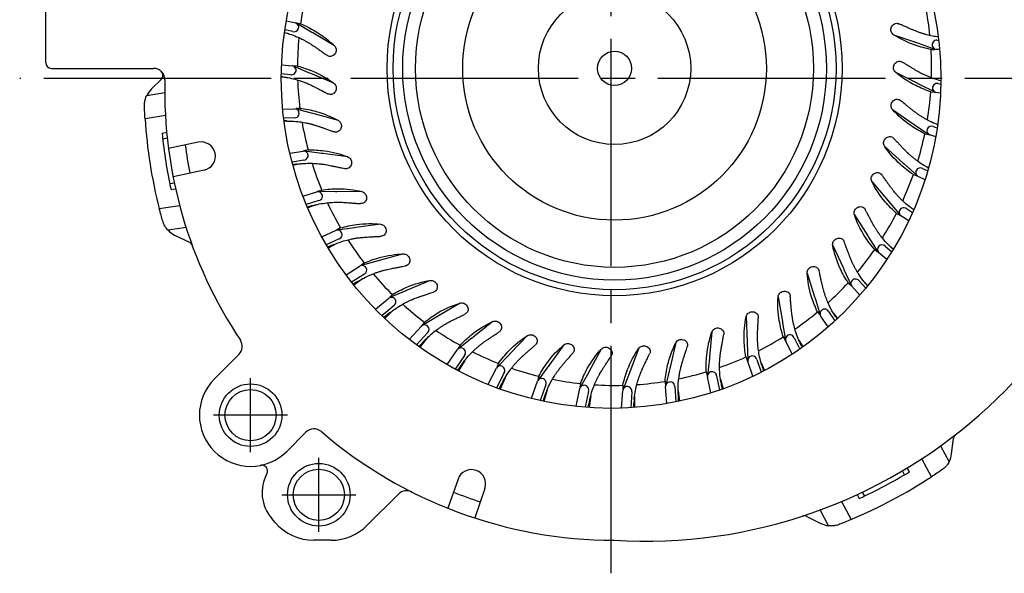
# Model space of a CAD drawing. Header units: millimetres. Extents: x 0 to 420, y 0 to 297.
# Tile 4 of 6: x 278 to 365, y 127 to 176. Entities that reach past the tile are written whole.
import ezdxf

# ---------------------------------------------------------------- set-up
doc = ezdxf.new("R2010")
doc.units = ezdxf.units.MM
doc.linetypes.add('CENTER', pattern=[27, 20, -2, 3, -2])

msp = doc.modelspace()

# ---------------------------------------------------------------- linework, layer by layer
at = {"color": 7, "linetype": 'CENTER'}
for p, q in [((330, 127.494), (330, 226.5)), ((381.109, 171), (278, 171)), ((298.3, 138.15), (298.3, 144.65)), ((301.55, 141.4), (295.05, 141.4)), ((304.3, 131.15), (304.3, 137.65)), ((301.05, 134.4), (307.55, 134.4))]:
    msp.add_line(p, q, dxfattribs=at)
at = {"color": 7}
for p, q in [((280.3, 172.4), (280.3, 224.9)), ((303.674, 175.063), (302.352, 175.848)), ((302.695, 175.815), (302.379, 175.875)), ((301.586, 174.957), (301.279, 175.011)), ((303.765, 175.009), (303.669, 175.066)), ((305.668, 173.892), (303.765, 175.009)), ((354.835, 174.855), (356.922, 174.138)), ((356.922, 174.138), (357.028, 174.102)), ((357.022, 174.104), (358.474, 173.597)), ((358.131, 173.562), (358.454, 173.566)), ((280.8, 171.9), (289.761, 171.9)), ((303.49, 171.486), (302.075, 172.088)), ((302.42, 172.1), (302.098, 172.118)), ((303.588, 171.445), (303.484, 171.488)), ((305.622, 170.591), (303.588, 171.445)), ((355.01, 171.558), (356.983, 170.57)), ((301.435, 171.103), (301, 171.12)), ((356.983, 170.57), (357.083, 170.52)), ((357.077, 170.522), (358.449, 169.827)), ((358.104, 169.838), (358.425, 169.799)), ((303.785, 167.916), (302.302, 168.324)), ((302.642, 168.383), (302.32, 168.357)), ((354.744, 168.267), (356.568, 167.025)), ((301.798, 167.263), (301.249, 167.211)), ((303.887, 167.888), (303.778, 167.918)), ((306.017, 167.313), (303.887, 167.888)), ((356.568, 167.025), (356.66, 166.962)), ((356.655, 166.966), (357.922, 166.094)), ((290.974, 165.746), (290.578, 165.684)), ((357.581, 166.15), (357.894, 166.069)), ((303.358, 164.728), (302.969, 164.643)), ((304.552, 164.418), (303.028, 164.625)), ((354.042, 165.042), (355.684, 163.568)), ((304.657, 164.404), (304.546, 164.418)), ((306.845, 164.118), (304.657, 164.404)), ((302.671, 163.505), (302.026, 163.356)), ((355.684, 163.568), (355.767, 163.493)), ((355.762, 163.497), (356.901, 162.464)), ((357.83, 163.184), (357.917, 163.15)), ((352.916, 161.938), (354.347, 160.259)), ((356.572, 162.565), (356.87, 162.443)), ((291.6, 161.796), (291.204, 161.733)), ((304.554, 161.201), (304.18, 161.065)), ((305.779, 161.053), (304.241, 161.055)), ((305.885, 161.053), (305.773, 161.052)), ((308.091, 161.061), (305.885, 161.053)), ((354.347, 160.259), (354.419, 160.174)), ((354.415, 160.178), (355.406, 159.002)), ((304.036, 159.897), (303.323, 159.628)), ((356.422, 159.593), (356.616, 159.485)), ((351.386, 159.013), (352.581, 157.158)), ((355.093, 159.147), (355.373, 158.986)), ((306.21, 157.864), (305.857, 157.68)), ((307.444, 157.881), (305.919, 157.678)), ((307.549, 157.895), (307.438, 157.88)), ((309.734, 158.197), (307.549, 157.895)), ((352.581, 157.158), (352.641, 157.063)), ((352.637, 157.068), (353.463, 155.771)), ((305.87, 156.504), (305.121, 156.099)), ((349.481, 156.317), (350.417, 154.319)), ((353.172, 155.956), (353.428, 155.759)), ((354.549, 156.221), (354.827, 156.013)), ((309.516, 154.96), (308.033, 154.555)), ((309.618, 154.988), (309.51, 154.958)), ((311.744, 155.578), (309.618, 154.988)), ((308.296, 154.779), (308.032, 154.593)), ((350.417, 154.319), (350.464, 154.218)), ((350.461, 154.224), (351.107, 152.828)), ((308.14, 153.385), (307.39, 152.84)), ((314.085, 153.251), (312.057, 152.382)), ((347.233, 153.9), (347.894, 151.795)), ((312.057, 152.382), (311.954, 152.338)), ((350.843, 153.05), (351.07, 152.821)), ((352.243, 153.129), (352.578, 152.8)), ((310.774, 151.999), (310.537, 151.779)), ((311.96, 152.341), (310.543, 151.742)), ((344.682, 151.804), (345.057, 149.629)), ((347.894, 151.795), (347.928, 151.688)), ((347.925, 151.694), (348.379, 150.225)), ((316.716, 151.256), (314.821, 150.125)), ((310.806, 150.597), (310.091, 149.914)), ((314.73, 150.071), (313.406, 149.289)), ((314.821, 150.125), (314.725, 150.067)), ((341.875, 150.066), (341.957, 147.861)), ((348.147, 150.48), (348.342, 150.223)), ((349.545, 150.372), (349.905, 149.91)), ((313.601, 149.574), (313.396, 149.325)), ((319.588, 149.629), (317.862, 148.256)), ((345.057, 149.629), (345.076, 149.519)), ((345.075, 149.525), (345.329, 148.008)), ((313.819, 148.188), (313.173, 147.381)), ((317.779, 148.19), (316.571, 147.239)), ((317.862, 148.256), (317.774, 148.186)), ((322.652, 148.4), (321.124, 146.809)), ((338.862, 148.718), (338.649, 146.522)), ((345.133, 148.292), (345.328, 147.946)), ((316.726, 147.547), (316.556, 147.273)), ((325.853, 147.591), (324.55, 145.81)), ((329.132, 147.215), (328.079, 145.276)), ((332.433, 147.28), (331.648, 145.218)), ((335.696, 147.784), (335.192, 145.635)), ((341.957, 147.861), (341.961, 147.749)), ((341.961, 147.756), (342.01, 146.218)), ((346.504, 147.998), (346.853, 147.4)), ((297.275, 146.739), (295.118, 144.582)), ((321.051, 146.733), (319.98, 145.629)), ((321.124, 146.809), (321.047, 146.728)), ((338.638, 146.417), (338.483, 144.887)), ((338.649, 146.522), (338.638, 146.41)), ((341.854, 146.526), (342.001, 146.157)), ((317.127, 146.203), (316.579, 145.292)), ((320.093, 145.955), (319.961, 145.661)), ((324.488, 145.725), (323.574, 144.488)), ((324.55, 145.81), (324.484, 145.719)), ((335.167, 145.533), (334.809, 144.037)), ((335.192, 145.635), (335.166, 145.526)), ((343.174, 146.052), (343.478, 145.322)), ((320.669, 144.677), (320.244, 143.69)), ((323.642, 144.826), (323.55, 144.517)), ((328.028, 145.184), (327.288, 143.836)), ((328.079, 145.276), (328.026, 145.178)), ((331.61, 145.119), (331.055, 143.685)), ((331.648, 145.218), (331.608, 145.113)), ((338.369, 145.212), (338.466, 144.827)), ((327.31, 144.18), (327.26, 143.861)), ((331.031, 144.029), (331.025, 143.706)), ((334.74, 144.375), (334.784, 143.98)), ((339.614, 144.567), (339.84, 143.72)), ((324.384, 143.636), (324.095, 142.608)), ((328.204, 143.1), (328.058, 142.065)), ((332.061, 143.077), (332.055, 142.073)), ((335.887, 143.569), (336.008, 142.629)), ((301.482, 138.218), (303.166, 139.902)), ((355.799, 136.16), (355.612, 136.511)), ((311.305, 134.465), (308.558, 131.718)), ((352.08, 134.634), (352.267, 134.282)), ((300.455, 131.971), (300.155, 132.321)), ((305.376, 130.4), (303.871, 130.4))]:
    msp.add_line(p, q, dxfattribs=at)
at = {"color": 7, "linetype": 'Continuous', "lineweight": 25}
for p, q in [((290.441, 170.913), (289.582, 170.084)), ((289.168, 169.51), (290.75, 169.761)), ((290.811, 167.745), (289.025, 167.463)), ((290.924, 166.245), (290.528, 166.182)), ((291.31, 161.243), (291.706, 161.306)), ((290.276, 159.561), (292.063, 159.844)), ((292.628, 157.908), (291.045, 157.658)), ((291.617, 157.24), (292.92, 156.604)), ((358.973, 138.707), (359.719, 137.306)), ((359.933, 137.993), (360.101, 139.359)), ((358.161, 135.976), (357.314, 137.569)), ((356.227, 136.417), (356.041, 136.768)), ((351.626, 134.421), (351.813, 134.069)), ((350.25, 133.813), (351.097, 132.22)), ((347.207, 132.503), (348.434, 131.878)), ((349.123, 131.672), (348.378, 133.074))]:
    msp.add_line(p, q, dxfattribs=at)
at = {"color": 7, "linetype": 'Continuous'}
for p, q in [((293.696, 165.398), (291.081, 164.842)), ((294.216, 162.952), (291.483, 162.371)), ((316.539, 135.774), (315.656, 133.211)), ((318.903, 134.96), (318.007, 132.359))]:
    msp.add_line(p, q, dxfattribs=at)
at = {"color": 7, "flags": 128}
for points in [[(301.45, 176.09), (302.257, 175.895)], [(302.005, 175.136), (301.32, 175.299)], [(358.673, 174.365), (358.805, 174.361)], [(358.887, 173.559), (358.577, 173.571)], [(301.826, 171.336), (301.003, 171.419)], [(301.026, 172.221), (301.975, 172.122)], [(358.748, 170.561), (358.996, 170.519)], [(358.971, 169.714), (358.547, 169.787)], [(301.125, 168.312), (302.198, 168.344)], [(302.155, 167.545), (301.21, 167.514)], [(358.316, 166.782), (358.675, 166.67)], [(358.543, 165.874), (358.013, 166.041)], [(301.752, 164.437), (302.923, 164.63)], [(302.987, 163.833), (301.945, 163.658)], [(357.383, 163.093), (357.84, 162.881)], [(357.604, 162.11), (356.985, 162.399)], [(302.903, 160.668), (304.136, 161.046)], [(304.306, 160.264), (303.199, 159.922)], [(355.968, 159.562), (356.5, 159.222)], [(356.162, 158.489), (355.481, 158.927)], [(304.56, 157.078), (305.816, 157.656)], [(306.089, 156.904), (304.956, 156.378)], [(354.094, 156.251), (354.673, 155.761)], [(354.24, 155.08), (353.527, 155.687)], [(306.698, 153.737), (307.933, 154.519)], [(308.304, 153.81), (307.186, 153.097)], [(351.865, 151.949), (351.159, 152.736)], [(351.796, 153.219), (352.387, 152.566)], [(309.279, 150.711), (310.449, 151.693)], [(310.911, 151.04), (309.85, 150.144)], [(349.078, 149.159), (348.418, 150.126)], [(349.115, 150.52), (349.678, 149.698)], [(312.257, 148.061), (313.32, 149.228)], [(313.864, 148.642), (312.901, 147.577)], [(346.097, 148.203), (346.595, 147.217)], [(315.579, 145.84), (315.587, 145.857), (316.493, 147.167)], [(345.926, 146.764), (345.355, 147.906)], [(317.111, 146.659), (316.281, 145.45)], [(342.798, 146.309), (343.191, 145.174)], [(319.179, 144.095), (319.19, 144.128), (319.913, 145.547)], [(342.467, 144.817), (342.022, 146.113)], [(320.593, 145.126), (319.926, 143.806)], [(338.765, 143.356), (338.48, 144.781)], [(339.275, 144.872), (339.531, 143.611)], [(322.984, 142.861), (322.99, 142.895), (323.518, 144.398)], [(324.248, 144.071), (323.764, 142.678)], [(326.921, 142.164), (326.921, 142.18), (327.244, 143.739)], [(334.889, 142.415), (334.793, 143.933)], [(335.593, 143.917), (335.683, 142.562)], [(328.012, 143.513), (327.722, 142.09)], [(330.913, 141.995), (331.025, 143.583)], [(331.816, 143.461), (331.721, 142.051)]]:
    msp.add_lwpolyline(points, dxfattribs=at)
at = {"color": 7}
for centre, radius in [((330, 171), 29), ((330.3, 171.9), 20), ((330.3, 171.9), 19.471), ((330.3, 171.9), 18.625), ((330.3, 171.9), 17.5), ((330.3, 171.9), 13.35), ((330.3, 171.9), 6.7), ((330.3, 171.9), 1.5), ((298.3, 141.4), 2.75), ((298.3, 141.4), 2.25), ((304.3, 134.4), 2.75), ((304.3, 134.4), 2.25)]:
    msp.add_circle(centre, radius, dxfattribs=at)
for centre, radius, start, end in [((330.3, 171.9), 27.881, 166.80049, 171.92843), ((330.3, 171.9), 27.881, 5.94943, 11.07736), ((302.131, 175.515), 0.4, 251.63159, 71.63144), ((330.3, 171.9), 27.881, 174.46007, 179.588), ((358.625, 173.968), 0.4, 83.12087, 263.12089), ((330.3, 171.9), 27.881, 358.28985, 3.41779), ((280.8, 172.4), 0.5, 180, 270), ((289.761, 170.9), 1, 358.65756, 90), ((301.901, 171.729), 0.4, 259.29119, 79.29121), ((332.952, 174.868), 44.55, 266.52701, 356.05464), ((330.3, 169.95), 39.55, 178.65756, 213.70879), ((330.3, 171.9), 27.881, 182.11964, 187.24758), ((358.648, 170.174), 0.4, 75.46117, 255.46123), ((330.3, 171.9), 27.881, 350.63028, 355.75822), ((302.177, 167.945), 0.4, 266.95063, 86.95055), ((330.3, 171.9), 27.881, 189.77922, 194.90715), ((358.165, 166.411), 0.4, 67.80168, 247.80162), ((330.3, 171.9), 27.881, 342.97071, 348.09864), ((330.3, 169.95), 38.05, 187.24012, 191.01005), ((302.955, 164.232), 0.4, 274.61007, 94.61023), ((330.3, 171.9), 27.881, 197.43879, 202.56673), ((357.184, 162.746), 0.4, 60.14204, 240.14221), ((330.3, 171.9), 27.881, 335.31113, 340.43907), ((304.221, 160.655), 0.4, 282.2697, 102.26999), ((330.3, 171.9), 27.881, 205.09837, 210.2263), ((355.724, 159.245), 0.4, 52.48252, 232.48253), ((330.3, 171.9), 27.881, 327.65156, 332.77949), ((305.952, 157.28), 0.4, 289.92952, 109.92921), ((330.3, 171.9), 27.881, 212.75794, 217.88587), ((330.3, 171.9), 27.881, 319.99198, 325.11992), ((353.811, 155.969), 0.4, 44.82313, 224.82294), ((308.118, 154.165), 0.4, 297.58918, 117.58877), ((330.3, 171.9), 27.881, 220.41751, 225.54545), ((351.478, 152.977), 0.4, 37.16328, 217.16354), ((330.3, 171.9), 27.881, 312.33241, 317.46034), ((310.68, 151.367), 0.4, 305.24856, 125.24855), ((330.3, 171.9), 27.881, 228.07709, 233.20502), ((348.766, 150.323), 0.4, 29.50361, 209.50395), ((330.3, 171.9), 27.881, 304.67283, 309.80077), ((313.592, 148.935), 0.4, 312.90824, 132.90806), ((330.3, 171.9), 27.881, 235.73666, 240.8646), ((330.3, 171.9), 27.881, 297.01326, 302.14119), ((345.726, 148.055), 0.4, 21.84416, 201.84427), ((296.568, 147.446), 1, 315, 33.70879), ((316.802, 146.913), 0.4, 320.56776, 140.56762), ((330.3, 171.9), 27.881, 243.39624, 248.52417), ((330.3, 171.9), 27.881, 289.35368, 294.48162), ((342.41, 146.211), 0.4, 14.18468, 194.18485), ((320.253, 145.337), 0.4, 328.22735, 148.22723), ((330.3, 171.9), 27.881, 251.05581, 256.18375), ((298.3, 141.4), 4.5, 135, 315), ((323.883, 144.234), 0.4, 335.88679, 155.8868), ((330.3, 171.9), 27.881, 281.69411, 286.82205), ((338.878, 144.826), 0.4, 6.52516, 186.52522), ((330.3, 171.9), 27.881, 258.71539, 263.84332), ((327.628, 143.626), 0.4, 343.5463, 163.54654), ((330.3, 171.9), 27.881, 266.37496, 271.5029), ((331.42, 143.522), 0.4, 351.20595, 171.20591), ((330.3, 171.9), 27.881, 274.03454, 279.16247), ((335.193, 143.925), 0.4, 358.86545, 178.8655), ((330.3, 171.9), 30.862, 294.17556, 294.17567), ((330.3, 171.9), 30.862, 286.51598, 286.5161), ((303.873, 139.195), 1, 49.32847, 135), ((330.3, 169.95), 39.55, 229.32847, 269.93292), ((299.293, 136.5), 0.5, 331.6278, 101.45509), ((302.813, 134.599), 3.5, 151.6278, 220.60129), ((312.013, 133.758), 1, 63.19301, 135), ((330.3, 169.95), 38.05, 248.16061, 251.92632), ((303.871, 134.9), 4.5, 220.60129, 270), ((305.376, 134.9), 4.5, 270, 315)]:
    msp.add_arc(centre, radius, start, end, dxfattribs=at)
at = {"color": 7, "linetype": 'Continuous', "lineweight": 25}
for centre, radius, start, end in [((290.094, 171.273), 0.5, 314, 48.27234), ((290.972, 168.645), 2, 134, 154.37929), ((330.3, 169.95), 41.35, 183.4488, 194.5512), ((330.3, 169.95), 39.95, 185.41219, 192.58781), ((293.956, 164.175), 1.25, 282, 102), ((292.493, 159.038), 2, 223.62071, 244), ((292.701, 156.155), 0.5, 20.14792, 64), ((360.597, 139.298), 0.5, 127.85393, 173), ((357.948, 138.237), 2, 332.26754, 353), ((317.721, 135.367), 1.25, 341, 161), ((332.95, 174.87), 46.35, 293.04922, 302.95078), ((332.95, 174.87), 44.95, 294.81172, 301.18828), ((346.98, 132.058), 0.5, 63, 108.14219), ((349.342, 133.66), 2, 243, 263.73246)]:
    msp.add_arc(centre, radius, start, end, dxfattribs=at)
at = {"color": 7}
for points in [[(302.695, 175.815), (303.141, 175.635), (303.57, 175.423), (303.984, 175.178)], [(301.291, 175.05), (301.289, 175.05), (301.286, 175.051), (301.284, 175.051)], [(303.984, 175.178), (304.606, 174.81), (305.169, 174.376), (305.668, 173.892)], [(356.741, 173.929), (356.059, 174.166), (355.42, 174.479), (354.835, 174.855)], [(358.131, 173.562), (357.659, 173.649), (357.196, 173.771), (356.741, 173.929)], [(302.42, 172.1), (302.885, 171.982), (303.339, 171.829), (303.782, 171.642)], [(303.782, 171.642), (304.447, 171.36), (305.064, 171.004), (305.622, 170.591)], [(356.776, 170.387), (356.131, 170.712), (355.54, 171.108), (355.01, 171.558)], [(358.104, 169.838), (357.648, 169.987), (357.205, 170.17), (356.776, 170.387)], [(302.642, 168.383), (303.119, 168.327), (303.589, 168.236), (304.053, 168.109)], [(304.053, 168.109), (304.75, 167.919), (305.408, 167.649), (306.017, 167.313)], [(356.338, 166.871), (355.742, 167.28), (355.209, 167.751), (354.744, 168.267)], [(357.581, 166.15), (357.149, 166.359), (356.735, 166.599), (356.338, 166.871)], [(303.358, 164.728), (303.838, 164.736), (304.316, 164.709), (304.793, 164.645)], [(304.793, 164.645), (305.509, 164.549), (306.197, 164.369), (306.845, 164.118)], [(355.435, 163.446), (354.899, 163.93), (354.434, 164.468), (354.042, 165.042)], [(356.572, 162.565), (356.171, 162.83), (355.792, 163.123), (355.435, 163.446)], [(354.084, 160.171), (353.618, 160.722), (353.228, 161.317), (352.916, 161.938)], [(304.554, 161.201), (305.029, 161.273), (305.506, 161.31), (305.987, 161.31)], [(305.987, 161.31), (306.71, 161.31), (307.416, 161.223), (308.091, 161.061)], [(355.093, 159.147), (354.731, 159.462), (354.395, 159.804), (354.084, 160.171)], [(352.309, 157.105), (351.92, 157.714), (351.613, 158.356), (351.386, 159.013)], [(306.21, 157.864), (306.67, 158), (307.139, 158.099), (307.616, 158.164)], [(307.616, 158.164), (308.332, 158.26), (309.043, 158.269), (309.734, 158.197)], [(353.172, 155.956), (352.855, 156.317), (352.568, 156.7), (352.309, 157.105)], [(350.14, 154.304), (349.836, 154.959), (349.617, 155.636), (349.481, 156.317)], [(354.771, 156.005), (354.782, 155.995), (354.793, 155.985), (354.804, 155.975)], [(308.296, 154.779), (308.734, 154.974), (309.185, 155.136), (309.649, 155.263)], [(309.649, 155.263), (310.346, 155.454), (311.049, 155.557), (311.744, 155.578)], [(350.843, 153.05), (350.577, 153.45), (350.343, 153.868), (350.14, 154.304)], [(312.051, 152.659), (312.716, 152.941), (313.4, 153.137), (314.085, 153.251)], [(347.618, 151.817), (347.404, 152.506), (347.277, 153.206), (347.233, 153.9)], [(310.774, 151.999), (311.182, 152.251), (311.608, 152.471), (312.051, 152.659)], [(344.787, 149.687), (344.666, 150.4), (344.634, 151.11), (344.682, 151.804)], [(348.147, 150.48), (347.937, 150.912), (347.761, 151.357), (347.618, 151.817)], [(314.778, 150.398), (315.4, 150.766), (316.051, 151.052), (316.716, 151.256)], [(313.601, 149.574), (313.972, 149.878), (314.365, 150.153), (314.778, 150.398)], [(341.697, 147.955), (341.672, 148.677), (341.735, 149.385), (341.875, 150.066)], [(317.783, 148.521), (318.35, 148.969), (318.957, 149.338), (319.588, 149.629)], [(345.133, 148.292), (344.982, 148.748), (344.867, 149.213), (344.787, 149.687)], [(316.726, 147.547), (317.053, 147.898), (317.405, 148.223), (317.783, 148.521)], [(321.011, 147.061), (321.513, 147.581), (322.066, 148.028), (322.652, 148.4)], [(338.403, 146.649), (338.476, 147.368), (338.632, 148.062), (338.862, 148.718)], [(324.404, 146.045), (324.832, 146.626), (325.321, 147.143), (325.853, 147.591)], [(327.903, 145.49), (328.25, 146.123), (328.665, 146.701), (329.132, 147.215)], [(331.444, 145.406), (331.704, 146.08), (332.038, 146.708), (332.433, 147.28)], [(334.966, 145.795), (335.133, 146.497), (335.381, 147.164), (335.696, 147.784)], [(341.854, 146.526), (341.765, 146.998), (341.713, 147.474), (341.697, 147.955)], [(320.093, 145.955), (320.37, 146.347), (320.676, 146.715), (321.011, 147.061)], [(338.369, 145.212), (338.344, 145.692), (338.355, 146.171), (338.403, 146.649)], [(323.642, 144.826), (323.865, 145.251), (324.119, 145.657), (324.404, 146.045)], [(327.31, 144.18), (327.474, 144.631), (327.672, 145.068), (327.903, 145.49)], [(334.74, 144.375), (334.779, 144.853), (334.854, 145.327), (334.966, 145.795)], [(331.031, 144.029), (331.134, 144.498), (331.272, 144.957), (331.444, 145.406)]]:
    msp.add_open_spline(points, degree=3, dxfattribs=at)
for points, knots in [([(354.835, 174.855), (354.788, 174.893), (354.697, 174.967), (354.617, 175.129), (354.589, 175.301), (354.613, 175.481), (354.69, 175.647), (354.821, 175.779), (354.983, 175.856), (355.155, 175.868), (355.256, 175.829), (355.302, 175.811)], [0, 0, 0, 0, 0.11752, 0.222693, 0.329934, 0.437661, 0.557728, 0.67259, 0.793056, 0.906248, 1, 1, 1, 1]), ([(358.769, 174.65), (358.593, 174.672), (358.246, 174.734), (357.809, 174.834), (357.515, 174.918), (357.336, 174.974), (357.219, 175.012), (357.114, 175.049), (356.983, 175.096), (356.821, 175.158), (356.619, 175.238), (356.381, 175.338), (356.117, 175.453), (355.827, 175.583), (355.55, 175.706), (355.377, 175.781), (355.303, 175.814)], [0.0683813, 0.0683813, 0.0683813, 0.0683813, 0.1306554, 0.1915179, 0.2267464, 0.2416553, 0.2555322, 0.2691435, 0.2832926, 0.3162824, 0.3794888, 0.4669265, 0.5789922, 0.7158606, 0.8776227, 1, 1, 1, 1]), ([(301.288, 175.041), (301.437, 175.002), (301.8, 174.905), (302.31, 174.707), (302.758, 174.504), (303.03, 174.363), (303.194, 174.273), (303.3, 174.212), (303.396, 174.155), (303.515, 174.083), (303.661, 173.99), (303.843, 173.871), (304.057, 173.726), (304.293, 173.561), (304.551, 173.376), (304.798, 173.2), (304.952, 173.092), (305.019, 173.045)], [0, 0, 0, 0, 0.053342, 0.130655, 0.191518, 0.226746, 0.241655, 0.255532, 0.269144, 0.283292, 0.316282, 0.379489, 0.466926, 0.578992, 0.715861, 0.877623, 1, 1, 1, 1]), ([(305.668, 173.892), (305.707, 173.844), (305.781, 173.754), (305.827, 173.58), (305.82, 173.405), (305.761, 173.233), (305.652, 173.086), (305.498, 172.983), (305.323, 172.94), (305.152, 172.962), (305.061, 173.021), (305.02, 173.048)], [0, 0, 0, 0, 0.117519, 0.222693, 0.329934, 0.43766, 0.557728, 0.672589, 0.793055, 0.906248, 1, 1, 1, 1]), ([(355.01, 171.558), (354.968, 171.603), (354.888, 171.687), (354.83, 171.859), (354.826, 172.033), (354.873, 172.209), (354.972, 172.363), (355.119, 172.476), (355.29, 172.53), (355.462, 172.52), (355.557, 172.467), (355.6, 172.443)], [0, 0, 0, 0, 0.11752, 0.222693, 0.329934, 0.43766, 0.557728, 0.672589, 0.793055, 0.906247, 1, 1, 1, 1]), ([(358.999, 170.8), (358.787, 170.852), (358.412, 170.97), (357.955, 171.142), (357.674, 171.264), (357.504, 171.343), (357.394, 171.397), (357.295, 171.447), (357.171, 171.511), (357.019, 171.594), (356.829, 171.701), (356.607, 171.831), (356.36, 171.98), (356.09, 172.147), (355.832, 172.306), (355.671, 172.404), (355.601, 172.446)], [0.0542673, 0.0542673, 0.0542673, 0.0542673, 0.1306553, 0.1915179, 0.2267465, 0.2416552, 0.2555323, 0.2691436, 0.2832925, 0.3162824, 0.3794887, 0.4669265, 0.5789921, 0.7158605, 0.8776227, 1, 1, 1, 1]), ([(301.13, 171.155), (301.103, 171.159), (301.06, 171.165), (301.017, 171.17), (301.001, 171.173)], [0, 0, 0, 0, 0.03386082, 0.05549728, 0.05549728, 0.05549728, 0.05549728]), ([(301.129, 171.146), (301.281, 171.127), (301.653, 171.08), (302.186, 170.951), (302.656, 170.81), (302.945, 170.706), (303.119, 170.639), (303.233, 170.593), (303.335, 170.549), (303.463, 170.493), (303.62, 170.421), (303.817, 170.327), (304.047, 170.212), (304.303, 170.079), (304.584, 169.931), (304.852, 169.789), (305.019, 169.703), (305.092, 169.665)], [0, 0, 0, 0, 0.053342, 0.130655, 0.191518, 0.226746, 0.241655, 0.255532, 0.269144, 0.283293, 0.316282, 0.379489, 0.466926, 0.578992, 0.715861, 0.877623, 1, 1, 1, 1]), ([(305.622, 170.591), (305.667, 170.549), (305.752, 170.47), (305.822, 170.303), (305.838, 170.129), (305.802, 169.951), (305.714, 169.79), (305.575, 169.668), (305.408, 169.602), (305.235, 169.601), (305.137, 169.647), (305.093, 169.668)], [0, 0, 0, 0, 0.1175194, 0.2226927, 0.3299336, 0.4376601, 0.5577277, 0.6725893, 0.7930554, 0.9062472, 1, 1, 1, 1]), ([(354.744, 168.267), (354.708, 168.317), (354.641, 168.412), (354.606, 168.589), (354.625, 168.763), (354.695, 168.931), (354.814, 169.07), (354.975, 169.162), (355.151, 169.194), (355.321, 169.16), (355.407, 169.096), (355.447, 169.066)], [0, 0, 0, 0, 0.11752, 0.222693, 0.329934, 0.437661, 0.557728, 0.672589, 0.793055, 0.906248, 1, 1, 1, 1]), ([(358.714, 166.94), (358.677, 166.954), (358.433, 167.046), (358.04, 167.23), (357.607, 167.462), (357.345, 167.621), (357.187, 167.722), (357.085, 167.79), (356.993, 167.853), (356.879, 167.933), (356.74, 168.035), (356.566, 168.166), (356.363, 168.325), (356.138, 168.506), (355.893, 168.708), (355.659, 168.899), (355.512, 169.018), (355.448, 169.069)], [0.0396266, 0.0396266, 0.0396266, 0.0396266, 0.0533423, 0.1306554, 0.1915179, 0.2267464, 0.2416552, 0.2555323, 0.2691436, 0.2832925, 0.3162824, 0.3794887, 0.4669265, 0.5789921, 0.7158605, 0.8776227, 1, 1, 1, 1]), ([(301.489, 167.273), (301.463, 167.274), (301.38, 167.274), (301.297, 167.274), (301.24, 167.274)], [0, 0, 0, 0, 0.0338608, 0.1059542, 0.1059542, 0.1059542, 0.1059542]), ([(301.489, 167.265), (301.643, 167.266), (302.018, 167.269), (302.563, 167.212), (303.048, 167.135), (303.348, 167.071), (303.53, 167.027), (303.649, 166.996), (303.756, 166.967), (303.89, 166.929), (304.056, 166.878), (304.263, 166.811), (304.507, 166.727), (304.778, 166.631), (305.076, 166.521), (305.36, 166.416), (305.538, 166.353), (305.614, 166.325)], [0, 0, 0, 0, 0.053343, 0.130656, 0.191518, 0.226747, 0.241655, 0.255532, 0.269144, 0.283293, 0.316283, 0.379489, 0.466927, 0.578992, 0.715861, 0.877623, 1, 1, 1, 1]), ([(306.017, 167.313), (306.067, 167.278), (306.162, 167.211), (306.253, 167.054), (306.292, 166.884), (306.281, 166.703), (306.214, 166.532), (306.093, 166.392), (305.936, 166.305), (305.765, 166.281), (305.662, 166.313), (305.615, 166.328)], [0, 0, 0, 0, 0.117519, 0.222692, 0.329933, 0.43766, 0.557727, 0.672589, 0.793055, 0.906247, 1, 1, 1, 1]), ([(354.042, 165.042), (354.013, 165.096), (353.958, 165.199), (353.948, 165.379), (353.99, 165.549), (354.082, 165.706), (354.218, 165.828), (354.39, 165.898), (354.569, 165.906), (354.732, 165.85), (354.81, 165.774), (354.845, 165.74)], [0, 0, 0, 0, 0.11752, 0.222693, 0.329934, 0.43766, 0.557728, 0.672589, 0.793056, 0.906248, 1, 1, 1, 1]), ([(357.914, 163.138), (357.841, 163.176), (357.571, 163.316), (357.17, 163.574), (356.772, 163.862), (356.533, 164.054), (356.39, 164.176), (356.298, 164.256), (356.216, 164.331), (356.113, 164.426), (355.989, 164.546), (355.834, 164.699), (355.654, 164.884), (355.455, 165.092), (355.239, 165.325), (355.032, 165.546), (354.903, 165.683), (354.847, 165.742)], [0.024705, 0.024705, 0.024705, 0.024705, 0.0533424, 0.1306556, 0.1915179, 0.2267465, 0.2416554, 0.2555324, 0.2691436, 0.2832926, 0.3162824, 0.3794888, 0.4669265, 0.5789922, 0.7158606, 0.8776227, 1, 1, 1, 1]), ([(306.845, 164.118), (306.899, 164.089), (307.002, 164.035), (307.113, 163.892), (307.175, 163.729), (307.188, 163.548), (307.145, 163.37), (307.043, 163.215), (306.899, 163.107), (306.733, 163.061), (306.626, 163.079), (306.578, 163.088)], [0, 0, 0, 0, 0.117519, 0.222692, 0.329933, 0.43766, 0.557727, 0.672589, 0.793055, 0.906247, 1, 1, 1, 1]), ([(302.363, 163.475), (302.337, 163.471), (302.218, 163.456), (302.099, 163.44), (302.006, 163.427)], [0, 0, 0, 0, 0.0338608, 0.1532293, 0.1532293, 0.1532293, 0.1532293]), ([(302.364, 163.466), (302.516, 163.488), (302.888, 163.541), (303.435, 163.557), (303.927, 163.545), (304.232, 163.522), (304.418, 163.502), (304.54, 163.488), (304.65, 163.473), (304.789, 163.453), (304.959, 163.425), (305.173, 163.386), (305.426, 163.336), (305.708, 163.276), (306.018, 163.207), (306.314, 163.141), (306.498, 163.102), (306.578, 163.085)], [0, 0, 0, 0, 0.053342, 0.130655, 0.191518, 0.226746, 0.241655, 0.255532, 0.269144, 0.283293, 0.316282, 0.379489, 0.466927, 0.578992, 0.715861, 0.877623, 1, 1, 1, 1]), ([(352.916, 161.938), (352.895, 161.996), (352.854, 162.105), (352.868, 162.286), (352.932, 162.448), (353.044, 162.591), (353.195, 162.695), (353.375, 162.741), (353.553, 162.724), (353.708, 162.647), (353.774, 162.562), (353.805, 162.523)], [0, 0, 0, 0, 0.1175198, 0.2226925, 0.3299339, 0.4376604, 0.557728, 0.6725892, 0.7930554, 0.9062478, 1, 1, 1, 1]), ([(356.606, 159.463), (356.503, 159.533), (356.216, 159.73), (355.82, 160.067), (355.464, 160.406), (355.254, 160.628), (355.128, 160.767), (355.048, 160.859), (354.976, 160.944), (354.887, 161.052), (354.779, 161.187), (354.646, 161.36), (354.492, 161.567), (354.324, 161.8), (354.14, 162.059), (353.965, 162.306), (353.855, 162.459), (353.807, 162.525)], [0.009742, 0.009742, 0.009742, 0.009742, 0.0533425, 0.1306554, 0.1915179, 0.2267464, 0.2416553, 0.2555323, 0.2691437, 0.2832926, 0.3162824, 0.3794888, 0.4669265, 0.5789921, 0.7158605, 0.8776227, 1, 1, 1, 1]), ([(308.091, 161.061), (308.149, 161.04), (308.259, 161), (308.388, 160.873), (308.47, 160.72), (308.507, 160.542), (308.488, 160.359), (308.408, 160.193), (308.28, 160.066), (308.122, 159.998), (308.013, 160.003), (307.964, 160.004)], [0, 0, 0, 0, 0.11752, 0.222692, 0.329933, 0.43766, 0.557728, 0.672589, 0.793055, 0.906247, 1, 1, 1, 1]), ([(303.735, 159.826), (303.71, 159.819), (303.561, 159.779), (303.413, 159.738), (303.291, 159.703)], [0, 0, 0, 0, 0.0338608, 0.1964413, 0.1964413, 0.1964413, 0.1964413]), ([(303.738, 159.818), (303.885, 159.859), (304.247, 159.962), (304.787, 160.051), (305.275, 160.104), (305.581, 160.122), (305.769, 160.128), (305.891, 160.13), (306.002, 160.13), (306.142, 160.128), (306.315, 160.123), (306.532, 160.113), (306.79, 160.097), (307.077, 160.075), (307.393, 160.048), (307.695, 160.022), (307.883, 160.008), (307.964, 160.001)], [0, 0, 0, 0, 0.053342, 0.130655, 0.191518, 0.226746, 0.241655, 0.255532, 0.269144, 0.283293, 0.316282, 0.379489, 0.466926, 0.578992, 0.715861, 0.877623, 1, 1, 1, 1]), ([(351.386, 159.013), (351.373, 159.073), (351.347, 159.187), (351.385, 159.363), (351.47, 159.516), (351.6, 159.643), (351.764, 159.725), (351.948, 159.747), (352.123, 159.707), (352.266, 159.61), (352.32, 159.517), (352.345, 159.474)], [0, 0, 0, 0, 0.11752, 0.222693, 0.329933, 0.43766, 0.557728, 0.672589, 0.793056, 0.906247, 1, 1, 1, 1]), ([(354.777, 156.012), (354.662, 156.114), (354.382, 156.364), (354.016, 156.771), (353.708, 157.154), (353.528, 157.402), (353.423, 157.557), (353.355, 157.659), (353.295, 157.753), (353.221, 157.872), (353.133, 158.02), (353.024, 158.209), (352.899, 158.434), (352.763, 158.688), (352.616, 158.97), (352.475, 159.238), (352.386, 159.404), (352.348, 159.476)], [0, 0, 0, 0, 0.053343, 0.130656, 0.191518, 0.226746, 0.241655, 0.255532, 0.269144, 0.283293, 0.316282, 0.379489, 0.466927, 0.578992, 0.715861, 0.877623, 1, 1, 1, 1]), ([(309.734, 158.197), (309.794, 158.184), (309.908, 158.16), (310.053, 158.051), (310.155, 157.91), (310.215, 157.738), (310.221, 157.555), (310.164, 157.379), (310.054, 157.237), (309.906, 157.148), (309.798, 157.138), (309.749, 157.133)], [0, 0, 0, 0, 0.11752, 0.222693, 0.329934, 0.43766, 0.557728, 0.672589, 0.793055, 0.906248, 1, 1, 1, 1]), ([(305.585, 156.385), (305.726, 156.446), (306.071, 156.596), (306.594, 156.756), (307.071, 156.874), (307.372, 156.932), (307.557, 156.963), (307.678, 156.981), (307.788, 156.996), (307.927, 157.013), (308.099, 157.031), (308.315, 157.05), (308.573, 157.068), (308.86, 157.085), (309.177, 157.1), (309.48, 157.115), (309.668, 157.126), (309.75, 157.13)], [0, 0, 0, 0, 0.053342, 0.130656, 0.191518, 0.226746, 0.241655, 0.255532, 0.269144, 0.283293, 0.316282, 0.379489, 0.466927, 0.578992, 0.715861, 0.877623, 1, 1, 1, 1]), ([(349.481, 156.317), (349.475, 156.379), (349.465, 156.495), (349.526, 156.665), (349.631, 156.805), (349.777, 156.913), (349.95, 156.973), (350.135, 156.97), (350.303, 156.907), (350.432, 156.792), (350.473, 156.692), (350.492, 156.647)], [0, 0, 0, 0, 0.117519, 0.222692, 0.329933, 0.437661, 0.557728, 0.672589, 0.793055, 0.906248, 1, 1, 1, 1]), ([(305.582, 156.393), (305.557, 156.383), (305.387, 156.312), (305.219, 156.239), (305.075, 156.176)], [0, 0, 0, 0, 0.0338608, 0.2347758, 0.2347758, 0.2347758, 0.2347758]), ([(352.441, 152.891), (352.341, 153.008), (352.096, 153.293), (351.787, 153.745), (351.533, 154.166), (351.389, 154.436), (351.305, 154.603), (351.251, 154.713), (351.205, 154.814), (351.147, 154.942), (351.079, 155.101), (350.997, 155.302), (350.903, 155.542), (350.802, 155.812), (350.693, 156.111), (350.589, 156.395), (350.523, 156.572), (350.495, 156.648)], [0, 0, 0, 0, 0.053342, 0.130655, 0.191518, 0.226747, 0.241655, 0.255532, 0.269144, 0.283292, 0.316282, 0.379489, 0.466927, 0.578992, 0.715861, 0.877623, 1, 1, 1, 1]), ([(311.744, 155.578), (311.805, 155.573), (311.921, 155.564), (312.079, 155.476), (312.2, 155.349), (312.282, 155.188), (312.312, 155.007), (312.279, 154.825), (312.189, 154.669), (312.054, 154.562), (311.948, 154.537), (311.901, 154.526)], [0, 0, 0, 0, 0.117518, 0.222692, 0.329933, 0.43766, 0.557727, 0.672589, 0.793056, 0.906248, 1, 1, 1, 1]), ([(307.873, 153.229), (308.005, 153.309), (308.327, 153.503), (308.824, 153.732), (309.281, 153.912), (309.571, 154.01), (309.75, 154.065), (309.868, 154.099), (309.975, 154.129), (310.111, 154.164), (310.278, 154.205), (310.491, 154.252), (310.743, 154.305), (311.026, 154.36), (311.338, 154.417), (311.636, 154.472), (311.822, 154.508), (311.901, 154.523)], [0, 0, 0, 0, 0.053343, 0.130656, 0.191518, 0.226747, 0.241655, 0.255532, 0.269144, 0.283293, 0.316282, 0.379489, 0.466927, 0.578992, 0.715861, 0.877623, 1, 1, 1, 1]), ([(347.233, 153.9), (347.235, 153.961), (347.241, 154.078), (347.324, 154.238), (347.446, 154.363), (347.605, 154.451), (347.785, 154.487), (347.968, 154.459), (348.126, 154.375), (348.238, 154.243), (348.266, 154.139), (348.279, 154.091)], [0, 0, 0, 0, 0.117519, 0.222692, 0.329934, 0.43766, 0.557728, 0.672589, 0.793056, 0.906247, 1, 1, 1, 1]), ([(349.71, 150.11), (349.626, 150.238), (349.421, 150.554), (349.176, 151.043), (348.98, 151.494), (348.873, 151.781), (348.812, 151.958), (348.774, 152.074), (348.741, 152.18), (348.701, 152.315), (348.654, 152.481), (348.6, 152.691), (348.539, 152.942), (348.474, 153.223), (348.407, 153.533), (348.342, 153.829), (348.3, 154.013), (348.282, 154.092)], [0, 0, 0, 0, 0.053343, 0.130656, 0.191518, 0.226746, 0.241655, 0.255532, 0.269144, 0.283293, 0.316282, 0.379489, 0.466927, 0.578992, 0.715861, 0.877623, 1, 1, 1, 1]), ([(307.869, 153.237), (307.846, 153.224), (307.665, 153.118), (307.486, 153.01), (307.331, 152.914)], [0, 0, 0, 0, 0.0338608, 0.2674955, 0.2674955, 0.2674955, 0.2674955]), ([(314.085, 153.251), (314.147, 153.254), (314.263, 153.26), (314.431, 153.194), (314.567, 153.085), (314.671, 152.935), (314.725, 152.76), (314.715, 152.575), (314.647, 152.409), (314.528, 152.285), (314.426, 152.246), (314.381, 152.229)], [0, 0, 0, 0, 0.117519, 0.222693, 0.329934, 0.437661, 0.557728, 0.672589, 0.793055, 0.906248, 1, 1, 1, 1]), ([(352.434, 152.886), (352.451, 152.865), (352.487, 152.822), (352.523, 152.779), (352.543, 152.756)], [0, 0, 0, 0, 0.0338608, 0.07184516, 0.07184516, 0.07184516, 0.07184516]), ([(310.562, 150.407), (310.682, 150.503), (310.975, 150.738), (311.437, 151.031), (311.866, 151.271), (312.141, 151.407), (312.311, 151.485), (312.423, 151.535), (312.525, 151.578), (312.655, 151.631), (312.816, 151.694), (313.02, 151.77), (313.263, 151.855), (313.536, 151.947), (313.838, 152.046), (314.126, 152.14), (314.305, 152.2), (314.382, 152.226)], [0, 0, 0, 0, 0.053342, 0.130655, 0.191518, 0.226747, 0.241655, 0.255532, 0.269144, 0.283293, 0.316282, 0.379489, 0.466926, 0.578992, 0.715861, 0.877623, 1, 1, 1, 1]), ([(344.682, 151.804), (344.693, 151.864), (344.714, 151.979), (344.818, 152.127), (344.956, 152.234), (345.125, 152.3), (345.308, 152.312), (345.486, 152.26), (345.631, 152.155), (345.725, 152.01), (345.739, 151.903), (345.745, 151.854)], [0, 0, 0, 0, 0.11752, 0.222693, 0.329933, 0.437661, 0.557728, 0.672589, 0.793056, 0.906249, 1, 1, 1, 1]), ([(346.632, 147.717), (346.566, 147.856), (346.406, 148.195), (346.228, 148.713), (346.094, 149.186), (346.026, 149.485), (345.989, 149.668), (345.966, 149.789), (345.948, 149.899), (345.926, 150.037), (345.902, 150.208), (345.876, 150.424), (345.849, 150.68), (345.823, 150.967), (345.797, 151.284), (345.772, 151.586), (345.755, 151.774), (345.748, 151.855)], [0, 0, 0, 0, 0.053342, 0.130655, 0.191518, 0.226746, 0.241655, 0.255532, 0.269144, 0.283293, 0.316282, 0.379489, 0.466927, 0.578992, 0.715861, 0.877623, 1, 1, 1, 1]), ([(316.716, 151.256), (316.776, 151.267), (316.89, 151.289), (317.066, 151.246), (317.215, 151.155), (317.338, 151.021), (317.415, 150.855), (317.43, 150.67), (317.384, 150.497), (317.283, 150.357), (317.188, 150.306), (317.145, 150.282)], [0, 0, 0, 0, 0.117519, 0.222693, 0.329934, 0.437661, 0.557728, 0.672589, 0.793055, 0.906248, 1, 1, 1, 1]), ([(310.557, 150.414), (310.536, 150.397), (310.354, 150.255), (310.175, 150.112), (310.018, 149.983)], [0, 0, 0, 0, 0.0338608, 0.2939666, 0.2939666, 0.2939666, 0.2939666]), ([(313.603, 147.968), (313.709, 148.079), (313.968, 148.351), (314.387, 148.703), (314.78, 148.998), (315.034, 149.169), (315.193, 149.27), (315.297, 149.333), (315.393, 149.39), (315.514, 149.46), (315.665, 149.544), (315.857, 149.646), (316.087, 149.763), (316.345, 149.891), (316.631, 150.029), (316.904, 150.16), (317.073, 150.244), (317.146, 150.28)], [0, 0, 0, 0, 0.053342, 0.130655, 0.191518, 0.226746, 0.241655, 0.255532, 0.269144, 0.283293, 0.316282, 0.379489, 0.466926, 0.578992, 0.715861, 0.877623, 1, 1, 1, 1]), ([(341.875, 150.066), (341.894, 150.124), (341.93, 150.235), (342.053, 150.368), (342.204, 150.456), (342.38, 150.499), (342.563, 150.486), (342.732, 150.411), (342.863, 150.288), (342.936, 150.132), (342.936, 150.023), (342.935, 149.974)], [0, 0, 0, 0, 0.1175189, 0.2226928, 0.3299338, 0.43766, 0.5577275, 0.6725892, 0.7930559, 0.9062476, 1, 1, 1, 1]), ([(343.263, 145.756), (343.216, 145.902), (343.102, 146.26), (342.995, 146.797), (342.925, 147.284), (342.898, 147.589), (342.885, 147.776), (342.88, 147.898), (342.876, 148.009), (342.873, 148.149), (342.872, 148.322), (342.875, 148.539), (342.882, 148.797), (342.894, 149.085), (342.911, 149.402), (342.926, 149.705), (342.935, 149.893), (342.938, 149.974)], [0, 0, 0, 0, 0.053343, 0.130655, 0.191518, 0.226747, 0.241655, 0.255532, 0.269144, 0.283292, 0.316282, 0.379489, 0.466926, 0.578992, 0.715861, 0.877623, 1, 1, 1, 1]), ([(349.702, 150.105), (349.716, 150.083), (349.767, 150.002), (349.819, 149.922), (349.856, 149.864)], [0, 0, 0, 0, 0.0338608, 0.1218324, 0.1218324, 0.1218324, 0.1218324]), ([(319.588, 149.629), (319.647, 149.649), (319.757, 149.686), (319.937, 149.666), (320.097, 149.597), (320.236, 149.48), (320.335, 149.325), (320.375, 149.144), (320.353, 148.966), (320.27, 148.815), (320.183, 148.751), (320.143, 148.722)], [0, 0, 0, 0, 0.11752, 0.222693, 0.329934, 0.43766, 0.557728, 0.672589, 0.793056, 0.906248, 1, 1, 1, 1]), ([(338.862, 148.718), (338.888, 148.773), (338.939, 148.878), (339.078, 148.994), (339.239, 149.061), (339.42, 149.08), (339.599, 149.043), (339.757, 148.946), (339.87, 148.806), (339.922, 148.642), (339.907, 148.534), (339.9, 148.486)], [0, 0, 0, 0, 0.117519, 0.222693, 0.329933, 0.43766, 0.557727, 0.672588, 0.793055, 0.906247, 1, 1, 1, 1]), ([(316.942, 145.956), (317.032, 146.08), (317.252, 146.384), (317.621, 146.789), (317.971, 147.134), (318.2, 147.337), (318.344, 147.458), (318.439, 147.535), (318.526, 147.604), (318.637, 147.689), (318.775, 147.793), (318.952, 147.919), (319.164, 148.066), (319.403, 148.227), (319.668, 148.402), (319.921, 148.569), (320.078, 148.674), (320.145, 148.719)], [0, 0, 0, 0, 0.053342, 0.130655, 0.191518, 0.226746, 0.241655, 0.255532, 0.269144, 0.283293, 0.316282, 0.379489, 0.466926, 0.578992, 0.715861, 0.877623, 1, 1, 1, 1]), ([(322.652, 148.4), (322.707, 148.427), (322.812, 148.479), (322.993, 148.483), (323.161, 148.436), (323.314, 148.338), (323.432, 148.198), (323.496, 148.024), (323.498, 147.845), (323.437, 147.684), (323.359, 147.609), (323.323, 147.575)], [0, 0, 0, 0, 0.117519, 0.222692, 0.329934, 0.43766, 0.557727, 0.672589, 0.793055, 0.906248, 1, 1, 1, 1]), ([(335.696, 147.784), (335.729, 147.835), (335.793, 147.932), (335.946, 148.028), (336.115, 148.073), (336.297, 148.068), (336.47, 148.007), (336.614, 147.89), (336.706, 147.737), (336.736, 147.567), (336.707, 147.462), (336.694, 147.415)], [0, 0, 0, 0, 0.117519, 0.222693, 0.329934, 0.43766, 0.557728, 0.672589, 0.793055, 0.906249, 1, 1, 1, 1]), ([(339.663, 144.262), (339.636, 144.413), (339.571, 144.783), (339.536, 145.329), (339.532, 145.82), (339.545, 146.126), (339.558, 146.314), (339.568, 146.435), (339.579, 146.546), (339.595, 146.685), (339.617, 146.856), (339.649, 147.072), (339.691, 147.326), (339.741, 147.61), (339.8, 147.922), (339.855, 148.22), (339.889, 148.405), (339.903, 148.485)], [0, 0, 0, 0, 0.053343, 0.130655, 0.191518, 0.226746, 0.241655, 0.255532, 0.269144, 0.283293, 0.316282, 0.379489, 0.466926, 0.578992, 0.715861, 0.877623, 1, 1, 1, 1]), ([(313.597, 147.974), (313.578, 147.955), (313.406, 147.779), (313.238, 147.601), (313.089, 147.441)], [0, 0, 0, 0, 0.0338608, 0.3136728, 0.3136728, 0.3136728, 0.3136728]), ([(320.519, 144.407), (320.592, 144.542), (320.77, 144.873), (321.081, 145.323), (321.382, 145.712), (321.582, 145.944), (321.708, 146.082), (321.792, 146.172), (321.869, 146.252), (321.968, 146.351), (322.091, 146.472), (322.249, 146.621), (322.44, 146.795), (322.656, 146.986), (322.895, 147.194), (323.123, 147.394), (323.265, 147.519), (323.325, 147.573)], [0, 0, 0, 0, 0.053342, 0.130655, 0.191518, 0.226746, 0.241655, 0.255532, 0.269144, 0.283293, 0.316282, 0.379489, 0.466926, 0.578992, 0.715861, 0.877623, 1, 1, 1, 1]), ([(325.853, 147.591), (325.904, 147.625), (326.001, 147.69), (326.179, 147.718), (326.352, 147.693), (326.517, 147.618), (326.653, 147.495), (326.739, 147.331), (326.765, 147.153), (326.726, 146.985), (326.658, 146.9), (326.628, 146.862)], [0, 0, 0, 0, 0.117519, 0.222693, 0.329934, 0.43766, 0.557728, 0.672589, 0.793056, 0.906248, 1, 1, 1, 1]), ([(329.132, 147.215), (329.179, 147.256), (329.266, 147.333), (329.439, 147.385), (329.614, 147.383), (329.787, 147.33), (329.938, 147.226), (330.046, 147.075), (330.095, 146.903), (330.079, 146.731), (330.023, 146.638), (329.998, 146.596)], [0, 0, 0, 0, 0.11752, 0.222693, 0.329934, 0.437661, 0.557728, 0.672589, 0.793056, 0.906248, 1, 1, 1, 1]), ([(332.433, 147.28), (332.473, 147.326), (332.55, 147.414), (332.714, 147.489), (332.888, 147.51), (333.067, 147.481), (333.23, 147.398), (333.357, 147.263), (333.429, 147.098), (333.435, 146.926), (333.393, 146.826), (333.373, 146.781)], [0, 0, 0, 0, 0.1175193, 0.2226928, 0.3299338, 0.4376605, 0.5577278, 0.6725895, 0.7930555, 0.906248, 1, 1, 1, 1]), ([(335.895, 143.26), (335.889, 143.414), (335.874, 143.789), (335.912, 144.335), (335.973, 144.823), (336.027, 145.124), (336.065, 145.308), (336.091, 145.427), (336.117, 145.536), (336.151, 145.671), (336.196, 145.838), (336.256, 146.047), (336.332, 146.294), (336.419, 146.568), (336.519, 146.87), (336.614, 147.157), (336.672, 147.337), (336.697, 147.414)], [0, 0, 0, 0, 0.053343, 0.130655, 0.191518, 0.226746, 0.241655, 0.255532, 0.269144, 0.283293, 0.316282, 0.379489, 0.466927, 0.578992, 0.715861, 0.877623, 1, 1, 1, 1]), ([(346.624, 147.714), (346.635, 147.689), (346.69, 147.57), (346.746, 147.45), (346.791, 147.355)], [0, 0, 0, 0, 0.0338608, 0.1682346, 0.1682346, 0.1682346, 0.1682346]), ([(324.271, 143.348), (324.325, 143.492), (324.457, 143.844), (324.706, 144.332), (324.952, 144.757), (325.12, 145.013), (325.226, 145.167), (325.297, 145.267), (325.363, 145.357), (325.447, 145.468), (325.554, 145.604), (325.691, 145.773), (325.857, 145.971), (326.045, 146.19), (326.254, 146.428), (326.454, 146.656), (326.577, 146.799), (326.63, 146.86)], [0, 0, 0, 0, 0.053342, 0.130655, 0.191518, 0.226746, 0.241655, 0.255532, 0.269144, 0.283293, 0.316282, 0.379489, 0.466927, 0.578992, 0.715861, 0.877623, 1, 1, 1, 1]), ([(328.13, 142.8), (328.164, 142.949), (328.249, 143.315), (328.43, 143.832), (328.618, 144.286), (328.749, 144.563), (328.834, 144.73), (328.892, 144.838), (328.945, 144.936), (329.014, 145.057), (329.101, 145.206), (329.214, 145.392), (329.352, 145.61), (329.509, 145.852), (329.685, 146.116), (329.853, 146.368), (329.956, 146.526), (330, 146.594)], [0, 0, 0, 0, 0.053342, 0.130655, 0.191518, 0.226746, 0.241655, 0.255532, 0.269143, 0.283293, 0.316282, 0.379489, 0.466926, 0.578992, 0.715861, 0.877623, 1, 1, 1, 1]), ([(332.028, 142.77), (332.042, 142.923), (332.077, 143.297), (332.188, 143.833), (332.313, 144.308), (332.407, 144.6), (332.469, 144.777), (332.511, 144.892), (332.551, 144.996), (332.603, 145.125), (332.67, 145.285), (332.757, 145.484), (332.865, 145.719), (332.988, 145.979), (333.127, 146.264), (333.26, 146.537), (333.341, 146.707), (333.376, 146.78)], [0, 0, 0, 0, 0.053343, 0.130656, 0.191518, 0.226746, 0.241655, 0.255532, 0.269144, 0.283293, 0.316282, 0.379489, 0.466927, 0.578992, 0.715861, 0.877623, 1, 1, 1, 1]), ([(316.935, 145.961), (316.919, 145.94), (316.766, 145.735), (316.617, 145.528), (316.486, 145.341)], [0, 0, 0, 0, 0.0338608, 0.3262149, 0.3262149, 0.3262149, 0.3262149]), ([(343.255, 145.754), (343.262, 145.728), (343.31, 145.571), (343.36, 145.414), (343.402, 145.283)], [0, 0, 0, 0, 0.0338608, 0.2101804, 0.2101804, 0.2101804, 0.2101804]), ([(320.511, 144.411), (320.498, 144.388), (320.373, 144.161), (320.25, 143.932), (320.144, 143.726)], [0, 0, 0, 0, 0.0338608, 0.3313428, 0.3313428, 0.3313428, 0.3313428]), ([(339.654, 144.26), (339.658, 144.234), (339.69, 144.043), (339.723, 143.853), (339.753, 143.689)], [0, 0, 0, 0, 0.0338608, 0.2468743, 0.2468743, 0.2468743, 0.2468743]), ([(324.263, 143.352), (324.253, 143.327), (324.159, 143.087), (324.069, 142.846), (323.991, 142.629)], [0, 0, 0, 0, 0.0338608, 0.3289393, 0.3289393, 0.3289393, 0.3289393]), ([(335.887, 143.26), (335.887, 143.233), (335.894, 143.016), (335.902, 142.799), (335.912, 142.609)], [0, 0, 0, 0, 0.0338608, 0.2776172, 0.2776172, 0.2776172, 0.2776172]), ([(328.122, 142.802), (328.115, 142.776), (328.056, 142.533), (328.001, 142.29), (327.954, 142.072)], [0, 0, 0, 0, 0.0338608, 0.3190391, 0.3190391, 0.3190391, 0.3190391]), ([(332.019, 142.771), (332.017, 142.745), (331.992, 142.509), (331.97, 142.274), (331.954, 142.066)], [0, 0, 0, 0, 0.0338608, 0.3018216, 0.3018216, 0.3018216, 0.3018216])]:
    msp.add_open_spline(points, degree=3, knots=knots, dxfattribs=at)
at = {"color": 7, "linetype": 'Continuous', "lineweight": 25}
for points, knots in [([(288.973, 168.579), (288.968, 168.719), (288.978, 168.845), (289.014, 169.072), (289.04, 169.172), (289.092, 169.334), (289.119, 169.4), (289.157, 169.487), (289.168, 169.51), (289.168, 169.51)], [0, 0, 0, 0, 0.25, 0.25, 0.5, 0.5, 0.75, 0.75, 1, 1, 1, 1]), ([(289.025, 167.463), (289.013, 167.661), (289.003, 167.855), (288.985, 168.233), (288.978, 168.413), (288.973, 168.579)], [0, 0, 0, 0, 0.5, 0.5, 1, 1, 1, 1]), ([(290.572, 158.483), (290.526, 158.642), (290.478, 158.813), (290.377, 159.178), (290.326, 159.368), (290.276, 159.561)], [0, 0, 0, 0, 0.5, 0.5, 1, 1, 1, 1]), ([(291.045, 157.658), (291.045, 157.658), (291.027, 157.676), (290.964, 157.748), (290.919, 157.802), (290.819, 157.941), (290.763, 158.028), (290.659, 158.232), (290.611, 158.348), (290.572, 158.483)], [0, 0, 0, 0, 0.25, 0.25, 0.5, 0.5, 0.75, 0.75, 1, 1, 1, 1]), ([(359.719, 137.306), (359.719, 137.306), (359.707, 137.283), (359.658, 137.198), (359.621, 137.137), (359.519, 136.996), (359.453, 136.914), (359.29, 136.749), (359.194, 136.665), (359.076, 136.585)], [0, 0, 0, 0, 0.25, 0.25, 0.5, 0.5, 0.75, 0.75, 1, 1, 1, 1]), ([(359.076, 136.585), (358.94, 136.492), (358.796, 136.394), (358.486, 136.189), (358.324, 136.082), (358.161, 135.976)], [0, 0, 0, 0, 0.5, 0.5, 1, 1, 1, 1]), ([(350.081, 131.802), (349.948, 131.749), (349.824, 131.716), (349.595, 131.673), (349.491, 131.664), (349.317, 131.659), (349.246, 131.662), (349.149, 131.669), (349.123, 131.672), (349.123, 131.672)], [0, 0, 0, 0, 0.25, 0.25, 0.5, 0.5, 0.75, 0.75, 1, 1, 1, 1]), ([(351.097, 132.22), (350.917, 132.144), (350.742, 132.07), (350.398, 131.929), (350.233, 131.862), (350.081, 131.802)], [0, 0, 0, 0, 0.5, 0.5, 1, 1, 1, 1])]:
    msp.add_open_spline(points, degree=3, knots=knots, dxfattribs=at)

doc.saveas('drawing.dxf')
